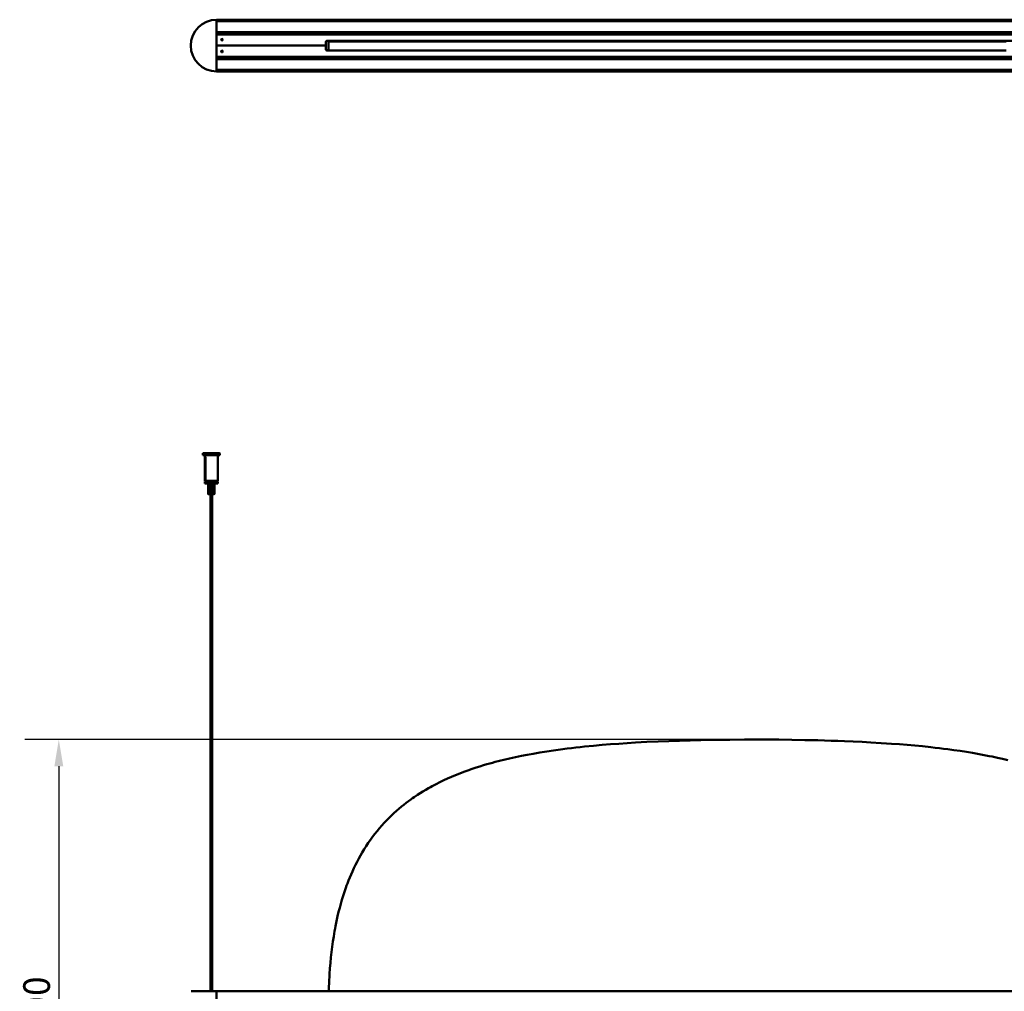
# Model space of a CAD drawing. Header units: millimetres. Extents: x 1402 to 3050, y 986 to 2575.
# Tile 2 of 6: x 1402 to 2326, y 1658 to 2569. Entities that reach past the tile are written whole.
import ezdxf

# ---------------------------------------------------------------- set-up
doc = ezdxf.new("R2010")
doc.units = ezdxf.units.MM
doc.header["$LTSCALE"] = 10
doc.layers.add('Quota (ISO)', color=7, linetype='Continuous', lineweight=25)
doc.layers.add('Visibile (ISO)', color=7, linetype='Continuous', lineweight=50)
doc.styles.add('Testo nota (ISO)', font='tahoma.ttf')
doc.dimstyles.new('PENTA', dxfattribs={"dimscale": 10, "dimtxt": 2.5, "dimasz": 2.5, "dimexe": 3.175, "dimexo": 0, "dimgap": 0.762, "dimtad": 1, "dimrnd": 1e-08, "dimtxsty": 'Testo nota (ISO)', "dimcen": 0.09, "dimdle": 10, "dimclrd": 256, "dimclre": 256, "dimclrt": 256, "dimazin": 2, "dimtfac": 0.8, "dimtmove": 0, "dimatfit": 3, "dimfxl": 1, "dimtolj": 1, "dimlwd": -1, "dimlwe": -1, "dimarcsym": 0})

# ---------------------------------------------------------------- blocks, each defined once
blk = doc.blocks.new('*D12')
at = {"layer": 'Defpoints', "color": 0, "transparency": 16777216}
for p in [(2092.24, 1894.36), (1439.13, 1394.4), (2082.16, 1394.4)]:
    blk.add_point(p, dxfattribs=at)
at = {"layer": 'Quota (ISO)', "transparency": 16777216}
for p, q in [((2092.24, 1894.36), (1407.38, 1894.36)), ((1439.13, 1869.36), (1439.13, 1419.4)), ((2082.16, 1394.4), (1407.38, 1394.4))]:
    blk.add_line(p, q, dxfattribs=at)
for points in [[(1434.97, 1869.36), (1443.3, 1869.36), (1439.13, 1894.36)], [(1434.97, 1419.4), (1443.3, 1419.4), (1439.13, 1394.4)]]:
    blk.add_solid(points, dxfattribs=at)
at = {"layer": 'Quota (ISO)', "transparency": 16777216, "insert": (1418.5, 1644.38), "char_height": 25, "attachment_point": 5, "rotation": 90, "style": 'Testo nota (ISO)'}
blk.add_mtext('\\A1;500', dxfattribs=at)
blk = doc.blocks.new('*D13')
at = {"layer": 'Defpoints', "color": 0, "transparency": 16777216}
for p in [(2470.51, 2162.91), (2866.17, 2162.91), (2082.16, 1394.4)]:
    blk.add_point(p, dxfattribs=at)
at = {"layer": 'Quota (ISO)', "transparency": 16777216}
for p, q in [((2470.51, 2162.91), (2897.92, 2162.91)), ((2866.17, 1419.4), (2866.17, 2137.91)), ((2082.16, 1394.4), (2897.92, 1394.4))]:
    blk.add_line(p, q, dxfattribs=at)
for points in [[(2862, 2137.91), (2870.33, 2137.91), (2866.17, 2162.91)], [(2862, 1419.4), (2870.33, 1419.4), (2866.17, 1394.4)]]:
    blk.add_solid(points, dxfattribs=at)
at = {"layer": 'Quota (ISO)', "transparency": 16777216, "insert": (2845.53, 1778.65), "char_height": 25, "width": 417.2148, "attachment_point": 5, "rotation": 90, "style": 'Testo nota (ISO)'}
blk.add_mtext('\\A1;H MAX 300', dxfattribs=at)

msp = doc.modelspace()

# ---------------------------------------------------------------- linework, layer by layer
at = {"layer": 'Visibile (ISO)'}
for p, q in [((1587.156, 2569.144), (1587.156, 2569.344)), ((1587.156, 2569.344), (2597.156, 2569.344)), ((1587.156, 2569.144), (1587.156, 2568.148)), ((1587.156, 2521.094), (1587.156, 2569.094)), ((2597.156, 2567.948), (1587.156, 2567.948)), ((1587.156, 2557.74), (2597.156, 2557.74)), ((1587.156, 2557.54), (1587.156, 2556.284)), ((2597.156, 2556.084), (1587.156, 2556.084)), ((1596.958, 2555.758), (1587.156, 2555.844)), ((1588.156, 2555.584), (2596.156, 2555.584)), ((1591.415, 2550.467), (1592.899, 2550.48)), ((1954.841, 2549.544), (1690.376, 2549.544)), ((1690.656, 2549.584), (2493.656, 2549.584)), ((1975.156, 2549.123), (1955.656, 2549.123)), ((1975.156, 2549.123), (1975.156, 2549.123)), ((1977.155, 2549.544), (1975.971, 2549.544)), ((1977.155, 2549.584), (1977.155, 2548.873)), ((2208.341, 2549.544), (2207.156, 2549.544)), ((2228.656, 2549.123), (2209.156, 2549.123)), ((2228.656, 2549.123), (2228.656, 2549.123)), ((2493.936, 2549.544), (2229.471, 2549.544)), ((1689.656, 2545.084), (1587.156, 2545.084)), ((1689.656, 2545.084), (1587.156, 2545.084)), ((1689.656, 2545.084), (1689.656, 2548.584)), ((1689.656, 2541.584), (1689.656, 2545.084)), ((1690.315, 2540.644), (1692.175, 2540.644)), ((1692.301, 2540.584), (1690.656, 2540.584)), ((1692.156, 2540.644), (1692.156, 2548.873)), ((1692.156, 2548.873), (1692.193, 2548.873)), ((1692.193, 2548.873), (1692.306, 2548.873)), ((1692.301, 2540.373), (1692.306, 2540.373)), ((1692.306, 2548.873), (1692.392, 2548.873)), ((1692.306, 2540.373), (1692.392, 2540.373)), ((1692.392, 2548.873), (1692.498, 2548.873)), ((1692.392, 2540.373), (1692.498, 2540.373)), ((1692.498, 2548.873), (1692.623, 2548.873)), ((1692.498, 2540.373), (1692.623, 2540.373)), ((1692.623, 2548.873), (1692.769, 2548.873)), ((1692.623, 2540.373), (1692.769, 2540.373)), ((1692.769, 2548.873), (1693.059, 2548.873)), ((1692.769, 2540.373), (1693.059, 2540.373)), ((1693.059, 2548.873), (1693.409, 2548.873)), ((1693.059, 2540.373), (1693.409, 2540.373)), ((1693.409, 2548.873), (1693.819, 2548.873)), ((1693.409, 2540.373), (1693.819, 2540.373)), ((1693.819, 2548.873), (1694.292, 2548.873)), ((1693.819, 2540.373), (1694.292, 2540.373)), ((1694.292, 2548.873), (1694.829, 2548.873)), ((1694.292, 2540.373), (1694.829, 2540.373)), ((1694.829, 2548.873), (1695.432, 2548.873)), ((1694.829, 2540.373), (1695.432, 2540.373)), ((1695.432, 2548.873), (1696.102, 2548.873)), ((1695.432, 2540.373), (1696.102, 2540.373)), ((1696.102, 2548.873), (1696.84, 2548.873)), ((1696.102, 2540.373), (1696.84, 2540.373)), ((1696.84, 2548.873), (1697.649, 2548.873)), ((1696.84, 2540.373), (1697.649, 2540.373)), ((1697.649, 2548.873), (1698.08, 2548.873)), ((1697.649, 2540.373), (1698.08, 2540.373)), ((1698.08, 2548.873), (1698.529, 2548.873)), ((1698.08, 2540.373), (1698.529, 2540.373)), ((1698.529, 2548.873), (1698.997, 2548.873)), ((1698.529, 2540.373), (1698.997, 2540.373)), ((1698.997, 2548.873), (1699.483, 2548.873)), ((1698.997, 2540.373), (1699.483, 2540.373)), ((1699.483, 2548.873), (1699.988, 2548.873)), ((1699.483, 2540.373), (1699.988, 2540.373)), ((1699.988, 2548.873), (1700.511, 2548.873)), ((1699.988, 2540.373), (1700.511, 2540.373)), ((1700.511, 2548.873), (1701.453, 2548.873)), ((1700.511, 2540.373), (1701.453, 2540.373)), ((1701.453, 2548.873), (1702.451, 2548.873)), ((1701.453, 2540.373), (1702.451, 2540.373)), ((1702.451, 2548.873), (1703.508, 2548.873)), ((1702.451, 2540.373), (1703.508, 2540.373)), ((1703.508, 2548.873), (1704.622, 2548.873)), ((1703.508, 2540.373), (1704.622, 2540.373)), ((1704.622, 2548.873), (1705.796, 2548.873)), ((1704.622, 2540.373), (1705.796, 2540.373)), ((1705.796, 2548.873), (1707.029, 2548.873)), ((1705.796, 2540.373), (1707.029, 2540.373)), ((1707.029, 2548.873), (1708.323, 2548.873)), ((1707.029, 2540.373), (1708.323, 2540.373)), ((1708.323, 2548.873), (1709.729, 2548.873)), ((1708.323, 2540.373), (1709.729, 2540.373)), ((1709.729, 2548.873), (1710.457, 2548.873)), ((1709.729, 2540.373), (1710.457, 2540.373)), ((1710.457, 2548.873), (1711.202, 2548.873)), ((1710.457, 2540.373), (1711.202, 2540.373)), ((1711.202, 2548.873), (1712.221, 2548.873)), ((1711.202, 2540.373), (1712.221, 2540.373)), ((1712.221, 2548.873), (1713.269, 2548.873)), ((1712.221, 2540.373), (1713.269, 2540.373)), ((1713.269, 2548.873), (1714.348, 2548.873)), ((1713.269, 2540.373), (1714.348, 2540.373)), ((1714.348, 2548.873), (1715.739, 2548.873)), ((1714.348, 2540.373), (1715.739, 2540.373)), ((1715.739, 2548.873), (1717.177, 2548.873)), ((1715.739, 2540.373), (1717.177, 2540.373)), ((1717.177, 2548.873), (1718.663, 2548.873)), ((1717.177, 2540.373), (1718.663, 2540.373)), ((1718.663, 2548.873), (1720.196, 2548.873)), ((1718.663, 2540.373), (1720.196, 2540.373)), ((1720.196, 2548.873), (1721.776, 2548.873)), ((1720.196, 2540.373), (1721.776, 2540.373)), ((1721.776, 2548.873), (1723.405, 2548.873)), ((1721.776, 2540.373), (1723.405, 2540.373)), ((1723.405, 2548.873), (1725.235, 2548.873)), ((1723.405, 2540.373), (1725.235, 2540.373)), ((1725.235, 2548.873), (1727.122, 2548.873)), ((1725.235, 2540.373), (1727.122, 2540.373)), ((1727.122, 2548.873), (1729.066, 2548.873)), ((1727.122, 2540.373), (1729.066, 2540.373)), ((1729.066, 2548.873), (1731.066, 2548.873)), ((1729.066, 2540.373), (1731.066, 2540.373)), ((1731.066, 2548.873), (1733.121, 2548.873)), ((1731.066, 2540.373), (1733.121, 2540.373)), ((1733.121, 2548.873), (1735.233, 2548.873)), ((1733.121, 2540.373), (1735.233, 2540.373)), ((1735.233, 2548.873), (1737.399, 2548.873)), ((1735.233, 2540.373), (1737.399, 2540.373)), ((1737.399, 2548.873), (1739.62, 2548.873)), ((1737.399, 2540.373), (1739.62, 2540.373)), ((1739.62, 2548.873), (1741.895, 2548.873)), ((1739.62, 2540.373), (1741.895, 2540.373)), ((1741.895, 2548.873), (1744.224, 2548.873)), ((1741.895, 2540.373), (1744.224, 2540.373)), ((1744.224, 2548.873), (1746.605, 2548.873)), ((1744.224, 2540.373), (1746.605, 2540.373)), ((1746.605, 2548.873), (1748.813, 2548.873)), ((1746.605, 2540.373), (1748.813, 2540.373)), ((1748.813, 2548.873), (1751.063, 2548.873)), ((1748.813, 2540.373), (1751.063, 2540.373)), ((1751.063, 2548.873), (1753.354, 2548.873)), ((1751.063, 2540.373), (1753.354, 2540.373)), ((1753.354, 2548.873), (1755.687, 2548.873)), ((1753.354, 2540.373), (1755.687, 2540.373)), ((1755.687, 2548.873), (1758.059, 2548.873)), ((1755.687, 2540.373), (1758.059, 2540.373)), ((1758.059, 2548.873), (1760.471, 2548.873)), ((1758.059, 2540.373), (1760.471, 2540.373)), ((1760.471, 2548.873), (1762.675, 2548.873)), ((1760.471, 2540.373), (1762.675, 2540.373)), ((1762.675, 2548.873), (1764.91, 2548.873)), ((1762.675, 2540.373), (1764.91, 2540.373)), ((1764.91, 2548.873), (1767.175, 2548.873)), ((1764.91, 2540.373), (1767.175, 2540.373)), ((1767.175, 2548.873), (1769.47, 2548.873)), ((1767.175, 2540.373), (1769.47, 2540.373)), ((1769.47, 2548.873), (1771.004, 2548.873)), ((1769.47, 2540.373), (1771.004, 2540.373)), ((1771.004, 2548.873), (1772.552, 2548.873)), ((1771.004, 2540.373), (1772.552, 2540.373)), ((1772.552, 2548.873), (1774.134, 2548.873)), ((1772.552, 2540.373), (1774.134, 2540.373)), ((1774.134, 2548.873), (1775.73, 2548.873)), ((1774.134, 2540.373), (1775.73, 2540.373)), ((1775.73, 2548.873), (1778.575, 2548.873)), ((1775.73, 2540.373), (1778.575, 2540.373)), ((1778.575, 2548.873), (1781.459, 2548.873)), ((1778.575, 2540.373), (1781.459, 2540.373)), ((1781.459, 2548.873), (1784.38, 2548.873)), ((1781.459, 2540.373), (1784.38, 2540.373)), ((1784.38, 2548.873), (1787.336, 2548.873)), ((1784.38, 2540.373), (1787.336, 2540.373)), ((1787.336, 2548.873), (1790.327, 2548.873)), ((1787.336, 2540.373), (1790.327, 2540.373)), ((1790.327, 2548.873), (1792.846, 2548.873)), ((1790.327, 2540.373), (1792.846, 2540.373)), ((1792.846, 2548.873), (1795.387, 2548.873)), ((1792.846, 2540.373), (1795.387, 2540.373)), ((1795.387, 2548.873), (1797.951, 2548.873)), ((1795.387, 2540.373), (1797.951, 2540.373)), ((1797.951, 2548.873), (1799.87, 2548.873)), ((1797.951, 2540.373), (1799.87, 2540.373)), ((1799.87, 2548.873), (1801.8, 2548.873)), ((1799.87, 2540.373), (1801.8, 2540.373)), ((1801.8, 2548.873), (1803.78, 2548.873)), ((1801.8, 2540.373), (1803.78, 2540.373)), ((1803.78, 2548.873), (1805.772, 2548.873)), ((1803.78, 2540.373), (1805.772, 2540.373)), ((1805.772, 2548.873), (1808.588, 2548.873)), ((1805.772, 2540.373), (1808.588, 2540.373)), ((1808.588, 2548.873), (1811.426, 2548.873)), ((1808.588, 2540.373), (1811.426, 2540.373)), ((1811.426, 2548.873), (1814.286, 2548.873)), ((1811.426, 2540.373), (1814.286, 2540.373)), ((1814.286, 2548.873), (1816.445, 2548.873)), ((1814.286, 2540.373), (1816.445, 2540.373)), ((1816.445, 2548.873), (1818.616, 2548.873)), ((1816.445, 2540.373), (1818.616, 2540.373)), ((1818.616, 2548.873), (1822.992, 2548.873)), ((1818.616, 2540.373), (1822.992, 2540.373)), ((1822.992, 2548.873), (1827.412, 2548.873)), ((1822.992, 2540.373), (1827.412, 2540.373)), ((1827.412, 2548.873), (1831.875, 2548.873)), ((1827.412, 2540.373), (1831.875, 2540.373)), ((1831.875, 2548.873), (1836.379, 2548.873)), ((1831.875, 2540.373), (1836.379, 2540.373)), ((1836.379, 2548.873), (1840.921, 2548.873)), ((1836.379, 2540.373), (1840.921, 2540.373)), ((1840.921, 2548.873), (1845.5, 2548.873)), ((1840.921, 2540.373), (1845.5, 2540.373)), ((1845.5, 2548.873), (1850.248, 2548.873)), ((1845.5, 2540.373), (1850.248, 2540.373)), ((1850.248, 2548.873), (1855.032, 2548.873)), ((1850.248, 2540.373), (1855.032, 2540.373)), ((1855.032, 2548.873), (1859.85, 2548.873)), ((1855.032, 2540.373), (1859.85, 2540.373)), ((1859.85, 2548.873), (1864.701, 2548.873)), ((1859.85, 2540.373), (1864.701, 2540.373)), ((1864.701, 2548.873), (1869.583, 2548.873)), ((1864.701, 2540.373), (1869.583, 2540.373)), ((1869.583, 2548.873), (1872.584, 2548.873)), ((1869.583, 2540.373), (1872.584, 2540.373)), ((1872.584, 2548.873), (1875.596, 2548.873)), ((1872.584, 2540.373), (1875.596, 2540.373)), ((1875.596, 2548.873), (1878.751, 2548.873)), ((1875.596, 2540.373), (1878.751, 2540.373)), ((1878.751, 2548.873), (1881.918, 2548.873)), ((1878.751, 2540.373), (1881.918, 2540.373)), ((1881.918, 2548.873), (1888.151, 2548.873)), ((1881.918, 2540.373), (1888.151, 2540.373)), ((1888.151, 2548.873), (1893.906, 2548.873)), ((1888.151, 2540.373), (1893.906, 2540.373)), ((1893.906, 2548.873), (1899.695, 2548.873)), ((1893.906, 2540.373), (1899.695, 2540.373)), ((1899.695, 2548.873), (1905.515, 2548.873)), ((1899.695, 2540.373), (1905.515, 2540.373)), ((1905.515, 2548.873), (1911.366, 2548.873)), ((1905.515, 2540.373), (1911.366, 2540.373)), ((1911.366, 2548.873), (1915.228, 2548.873)), ((1911.366, 2540.373), (1915.228, 2540.373)), ((1915.228, 2548.873), (1919.102, 2548.873)), ((1915.228, 2540.373), (1919.102, 2540.373)), ((1919.102, 2548.873), (1923.098, 2548.873)), ((1919.102, 2540.373), (1923.098, 2540.373)), ((1923.098, 2548.873), (1927.106, 2548.873)), ((1923.098, 2540.373), (1927.106, 2540.373)), ((1927.106, 2548.873), (1935.047, 2548.873)), ((1927.106, 2540.373), (1935.047, 2540.373)), ((1935.047, 2548.873), (1942.232, 2548.873)), ((1935.047, 2540.373), (1942.232, 2540.373)), ((1942.232, 2548.873), (1949.45, 2548.873)), ((1942.232, 2540.373), (1949.45, 2540.373)), ((1949.45, 2548.873), (1956.7, 2548.873)), ((1949.45, 2540.373), (1956.7, 2540.373)), ((1956.7, 2548.873), (1963.982, 2548.873)), ((1956.7, 2540.373), (1963.982, 2540.373)), ((1963.982, 2548.873), (1968.853, 2548.873)), ((1963.982, 2540.373), (1968.853, 2540.373)), ((1968.853, 2548.873), (1973.736, 2548.873)), ((1968.853, 2540.373), (1973.736, 2540.373)), ((1973.736, 2548.873), (1983.54, 2548.873)), ((1973.736, 2540.373), (1983.54, 2540.373)), ((1983.54, 2548.873), (1991.746, 2548.873)), ((1983.54, 2540.373), (1991.746, 2540.373)), ((1991.746, 2548.873), (1999.984, 2548.873)), ((1991.746, 2540.373), (1999.984, 2540.373)), ((1999.984, 2548.873), (2008.251, 2548.873)), ((1999.984, 2540.373), (2008.251, 2540.373)), ((2008.251, 2548.873), (2014.425, 2548.873)), ((2008.251, 2540.373), (2014.425, 2540.373)), ((2014.425, 2548.873), (2020.615, 2548.873)), ((2014.425, 2540.373), (2020.615, 2540.373)), ((2020.615, 2548.873), (2026.911, 2548.873)), ((2020.615, 2540.373), (2026.911, 2540.373)), ((2026.911, 2548.873), (2033.222, 2548.873)), ((2026.911, 2540.373), (2033.222, 2540.373)), ((2033.222, 2548.873), (2045.379, 2548.873)), ((2033.222, 2540.373), (2045.379, 2540.373)), ((2045.379, 2548.873), (2057.589, 2548.873)), ((2045.379, 2540.373), (2057.589, 2540.373)), ((2057.589, 2548.873), (2069.848, 2548.873)), ((2057.589, 2540.373), (2069.848, 2540.373)), ((2069.848, 2548.873), (2082.156, 2548.873)), ((2069.848, 2540.373), (2082.156, 2540.373)), ((2082.156, 2548.873), (2102.156, 2548.873)), ((2082.156, 2540.373), (2102.156, 2540.373)), ((2102.156, 2548.873), (2115.797, 2548.873)), ((2102.156, 2540.373), (2115.797, 2540.373)), ((2115.797, 2548.873), (2122.762, 2548.873)), ((2115.797, 2540.373), (2122.762, 2540.373)), ((2122.762, 2548.873), (2129.712, 2548.873)), ((2122.762, 2540.373), (2129.712, 2540.373)), ((2129.712, 2548.873), (2136.312, 2548.873)), ((2129.712, 2540.373), (2136.312, 2540.373)), ((2136.312, 2548.873), (2142.897, 2548.873)), ((2136.312, 2540.373), (2142.897, 2540.373)), ((2142.897, 2548.873), (2152.994, 2548.873)), ((2142.897, 2540.373), (2152.994, 2540.373)), ((2152.994, 2548.873), (2163.052, 2548.873)), ((2152.994, 2540.373), (2163.052, 2540.373)), ((2163.052, 2548.873), (2173.07, 2548.873)), ((2163.052, 2540.373), (2173.07, 2540.373)), ((2173.07, 2548.873), (2183.046, 2548.873)), ((2173.07, 2540.373), (2183.046, 2540.373)), ((2183.046, 2548.873), (2193.639, 2548.873)), ((2183.046, 2540.373), (2193.639, 2540.373)), ((2193.639, 2548.873), (2198.916, 2548.873)), ((2193.639, 2540.373), (2198.916, 2540.373)), ((2198.916, 2548.873), (2204.18, 2548.873)), ((2198.916, 2540.373), (2204.18, 2540.373)), ((2204.18, 2548.873), (2212.05, 2548.873)), ((2204.18, 2540.373), (2212.05, 2540.373)), ((2212.05, 2548.873), (2219.887, 2548.873)), ((2212.05, 2540.373), (2219.887, 2540.373)), ((2219.887, 2548.873), (2227.69, 2548.873)), ((2219.887, 2540.373), (2227.69, 2540.373)), ((2227.69, 2548.873), (2235.458, 2548.873)), ((2227.69, 2540.373), (2235.458, 2540.373)), ((2235.458, 2548.873), (2243.719, 2548.873)), ((2235.458, 2540.373), (2243.719, 2540.373)), ((2243.719, 2548.873), (2251.935, 2548.873)), ((2243.719, 2540.373), (2251.935, 2540.373)), ((2251.935, 2548.873), (2256.05, 2548.873)), ((2251.935, 2540.373), (2256.05, 2540.373)), ((2256.05, 2548.873), (2260.152, 2548.873)), ((2256.05, 2540.373), (2260.152, 2540.373)), ((2260.152, 2548.873), (2264.195, 2548.873)), ((2260.152, 2540.373), (2264.195, 2540.373)), ((2264.195, 2548.873), (2268.226, 2548.873)), ((2264.195, 2540.373), (2268.226, 2540.373)), ((2268.226, 2548.873), (2274.685, 2548.873)), ((2268.226, 2540.373), (2274.685, 2540.373)), ((2274.685, 2548.873), (2281.109, 2548.873)), ((2274.685, 2540.373), (2281.109, 2540.373)), ((2281.109, 2548.873), (2287.495, 2548.873)), ((2281.109, 2540.373), (2287.495, 2540.373)), ((2287.495, 2548.873), (2293.843, 2548.873)), ((2287.495, 2540.373), (2293.843, 2540.373)), ((2293.843, 2548.873), (2300.15, 2548.873)), ((2293.843, 2540.373), (2300.15, 2540.373)), ((2300.15, 2548.873), (2305.745, 2548.873)), ((2300.15, 2540.373), (2305.745, 2540.373)), ((2305.745, 2548.873), (2311.303, 2548.873)), ((2305.745, 2540.373), (2311.303, 2540.373)), ((2311.303, 2548.873), (2316.824, 2548.873)), ((2311.303, 2540.373), (2316.824, 2540.373)), ((2316.824, 2548.873), (2322.305, 2548.873)), ((2316.824, 2540.373), (2322.305, 2540.373)), ((2322.305, 2548.873), (2327.744, 2548.873)), ((2322.305, 2540.373), (2327.744, 2540.373)), ((1587.156, 2534.344), (1596.958, 2534.429)), ((1587.156, 2534.104), (2597.156, 2534.104)), ((1587.156, 2533.904), (1587.156, 2532.648)), ((2597.156, 2532.448), (1587.156, 2532.448)), ((1588.156, 2534.584), (2596.156, 2534.584)), ((1591.418, 2539.721), (1592.895, 2539.708)), ((2008.906, 2534.584), (2008.906, 2534.104)), ((2011.406, 2534.584), (2011.406, 2534.104)), ((2172.906, 2534.584), (2172.906, 2534.104)), ((2175.406, 2534.584), (2175.406, 2534.104)), ((1587.156, 2522.24), (2597.156, 2522.24)), ((1587.156, 2522.04), (1587.156, 2521.044)), ((1587.156, 2521.044), (1587.156, 2520.844)), ((2597.156, 2520.844), (1587.156, 2520.844)), ((1574.356, 2162.908), (1574.156, 2162.708)), ((1590.156, 2162.708), (1574.156, 2162.708)), ((1574.156, 2161.108), (1574.156, 2162.708)), ((1574.356, 2162.908), (1589.956, 2162.908)), ((1589.956, 2162.908), (1590.156, 2162.708)), ((1590.156, 2161.108), (1590.156, 2162.708)), ((1574.156, 2161.108), (1590.156, 2161.108)), ((1574.356, 2160.908), (1574.156, 2161.108)), ((1589.956, 2160.908), (1574.356, 2160.908)), ((1576.156, 2160.908), (1576.156, 2137.108)), ((1576.606, 2159.408), (1576.165, 2159.408)), ((1576.165, 2137.108), (1576.165, 2159.408)), ((1576.606, 2159.408), (1576.606, 2137.108)), ((1588.156, 2160.908), (1588.156, 2137.108)), ((1589.956, 2160.908), (1590.156, 2161.108)), ((1576.156, 2137.108), (1576.165, 2137.108)), ((1576.356, 2136.908), (1576.156, 2137.108)), ((1588.156, 2136.35), (1576.156, 2136.35)), ((1576.156, 2134.55), (1576.156, 2136.35)), ((1576.156, 2134.55), (1588.156, 2134.55)), ((1576.356, 2134.35), (1576.156, 2134.55)), ((1576.363, 2136.908), (1576.356, 2136.908)), ((1587.956, 2134.35), (1576.356, 2134.35)), ((1576.804, 2136.908), (1576.363, 2136.908)), ((1576.606, 2137.108), (1588.156, 2137.108)), ((1587.956, 2136.908), (1576.804, 2136.908)), ((1577.156, 2136.35), (1577.156, 2136.908)), ((1579.191, 2124.736), (1579.191, 2134.35)), ((1579.357, 2124.68), (1579.357, 2134.35)), ((1579.449, 2134.35), (1579.449, 2124.748)), ((1580.217, 2124.423), (1580.217, 2134.35)), ((1580.727, 2134.35), (1580.727, 2124.748)), ((1581.671, 2124.423), (1581.671, 2134.35)), ((1582.55, 2134.35), (1582.55, 2124.748)), ((1583.31, 2124.423), (1583.31, 2134.35)), ((1584.223, 2134.35), (1584.223, 2124.748)), ((1584.525, 2124.53), (1584.525, 2134.35)), ((1585.106, 2134.35), (1585.106, 2124.748)), ((1585.12, 2124.736), (1585.12, 2134.35)), ((1587.156, 2136.35), (1587.156, 2136.908)), ((1587.956, 2136.908), (1588.156, 2137.108)), ((1587.956, 2134.35), (1588.156, 2134.55)), ((1588.156, 2134.55), (1588.156, 2136.35)), ((1579.554, 2124.35), (1579.264, 2124.64)), ((1579.554, 2124.35), (1584.758, 2124.35)), ((1581.406, 2124.35), (1581.406, 1658.5)), ((1582.906, 2124.35), (1582.906, 1658.514)), ((1584.758, 2124.35), (1585.047, 2124.64)), ((2021.26, 1893.332), (2011.242, 1892.988)), ((2031.318, 1893.621), (2021.26, 1893.332)), ((2041.414, 1893.86), (2031.318, 1893.621)), ((2047.999, 1893.99), (2041.414, 1893.86)), ((2054.599, 1894.1), (2047.999, 1893.99)), ((2061.549, 1894.195), (2054.599, 1894.1)), ((2068.515, 1894.27), (2061.549, 1894.195)), ((2082.156, 1894.359), (2068.515, 1894.27)), ((2102.321, 1894.358), (2082.156, 1894.359)), ((2114.587, 1894.281), (2102.321, 1894.358)), ((2126.805, 1894.142), (2114.587, 1894.281)), ((2138.973, 1893.94), (2126.805, 1894.142)), ((2151.089, 1893.67), (2138.973, 1893.94)), ((2157.401, 1893.501), (2151.089, 1893.67)), ((2163.696, 1893.311), (2157.401, 1893.501)), ((1903.203, 1884.19), (1896.816, 1883.24)), ((1909.627, 1885.079), (1903.203, 1884.19)), ((1916.086, 1885.911), (1909.627, 1885.079)), ((1920.116, 1886.4), (1916.086, 1885.911)), ((1924.159, 1886.869), (1920.116, 1886.4)), ((1928.262, 1887.324), (1924.159, 1886.869)), ((1932.376, 1887.759), (1928.262, 1887.324)), ((1940.593, 1888.568), (1932.376, 1887.759)), ((1948.853, 1889.307), (1940.593, 1888.568)), ((1956.621, 1889.94), (1948.853, 1889.307)), ((1964.425, 1890.518), (1956.621, 1889.94)), ((1972.262, 1891.045), (1964.425, 1890.518)), ((1980.132, 1891.525), (1972.262, 1891.045)), ((1985.395, 1891.819), (1980.132, 1891.525)), ((1990.673, 1892.094), (1985.395, 1891.819)), ((2001.266, 1892.588), (1990.673, 1892.094)), ((2011.242, 1892.988), (2001.266, 1892.588)), ((2169.886, 1893.104), (2163.696, 1893.311)), ((2176.061, 1892.875), (2169.886, 1893.104)), ((2184.328, 1892.532), (2176.061, 1892.875)), ((2192.565, 1892.147), (2184.328, 1892.532)), ((2200.771, 1891.717), (2192.565, 1892.147)), ((2210.575, 1891.139), (2200.771, 1891.717)), ((2215.459, 1890.822), (2210.575, 1891.139)), ((2220.33, 1890.487), (2215.459, 1890.822)), ((2227.611, 1889.946), (2220.33, 1890.487)), ((2234.862, 1889.358), (2227.611, 1889.946)), ((2242.08, 1888.721), (2234.862, 1889.358)), ((2249.264, 1888.03), (2242.08, 1888.721)), ((2257.205, 1887.198), (2249.264, 1888.03)), ((2261.214, 1886.748), (2257.205, 1887.198)), ((2265.21, 1886.279), (2261.214, 1886.748)), ((2269.084, 1885.804), (2265.21, 1886.279)), ((2272.946, 1885.309), (2269.084, 1885.804)), ((2278.796, 1884.517), (2272.946, 1885.309)), ((2284.617, 1883.676), (2278.796, 1884.517)), ((1856.568, 1875.419), (1853.823, 1874.746)), ((1862.007, 1876.692), (1856.568, 1875.419)), ((1867.488, 1877.899), (1862.007, 1876.692)), ((1873.008, 1879.041), (1867.488, 1877.899)), ((1878.567, 1880.123), (1873.008, 1879.041)), ((1884.161, 1881.147), (1878.567, 1880.123)), ((1890.468, 1882.227), (1884.161, 1881.147)), ((1896.816, 1883.24), (1890.468, 1882.227)), ((2290.405, 1882.784), (2284.617, 1883.676)), ((2296.161, 1881.839), (2290.405, 1882.784)), ((2302.393, 1880.744), (2296.161, 1881.839)), ((2305.56, 1880.158), (2302.393, 1880.744)), ((2308.716, 1879.554), (2305.56, 1880.158)), ((2311.728, 1878.956), (2308.716, 1879.554)), ((2314.729, 1878.341), (2311.728, 1878.956)), ((2319.611, 1877.294), (2314.729, 1878.341)), ((2324.462, 1876.196), (2319.611, 1877.294)), ((2329.28, 1875.045), (2324.462, 1876.196)), ((1826.804, 1866.866), (1822.89, 1865.505)), ((1830.75, 1868.176), (1826.804, 1866.866)), ((1834.063, 1869.23), (1830.75, 1868.176)), ((1837.397, 1870.251), (1834.063, 1869.23)), ((1840.752, 1871.239), (1837.397, 1870.251)), ((1843.282, 1871.959), (1840.752, 1871.239)), ((1845.823, 1872.662), (1843.282, 1871.959)), ((1848.451, 1873.368), (1845.823, 1872.662)), ((1851.09, 1874.055), (1848.451, 1873.368)), ((1853.823, 1874.746), (1851.09, 1874.055)), ((1803.866, 1857.891), (1800.18, 1856.197)), ((1807.594, 1859.526), (1803.866, 1857.891)), ((1811.362, 1861.104), (1807.594, 1859.526)), ((1815.168, 1862.625), (1811.362, 1861.104)), ((1819.011, 1864.092), (1815.168, 1862.625)), ((1822.89, 1865.505), (1819.011, 1864.092)), ((1783.282, 1847.307), (1780.714, 1845.77)), ((1785.879, 1848.806), (1783.282, 1847.307)), ((1787.626, 1849.785), (1785.879, 1848.806)), ((1789.385, 1850.748), (1787.626, 1849.785)), ((1792.937, 1852.626), (1789.385, 1850.748)), ((1796.536, 1854.442), (1792.937, 1852.626)), ((1800.18, 1856.197), (1796.536, 1854.442)), ((1769.444, 1838.331), (1767.164, 1836.671)), ((1770.98, 1839.418), (1769.444, 1838.331)), ((1772.529, 1840.489), (1770.98, 1839.418)), ((1775.664, 1842.585), (1772.529, 1840.489)), ((1778.174, 1844.196), (1775.664, 1842.585)), ((1780.714, 1845.77), (1778.174, 1844.196)), ((1758.105, 1829.474), (1755.747, 1827.424)), ((1760.502, 1831.479), (1758.105, 1829.474)), ((1762.692, 1833.246), (1760.502, 1831.479)), ((1764.913, 1834.976), (1762.692, 1833.246)), ((1767.164, 1836.671), (1764.913, 1834.976)), ((1748.914, 1821.007), (1746.719, 1818.778)), ((1751.151, 1823.191), (1748.914, 1821.007)), ((1753.429, 1825.33), (1751.151, 1823.191)), ((1755.747, 1827.424), (1753.429, 1825.33)), ((1739.832, 1811.171), (1737.64, 1808.529)), ((1742.076, 1813.76), (1739.832, 1811.171)), ((1744.372, 1816.296), (1742.076, 1813.76)), ((1746.719, 1818.778), (1744.372, 1816.296)), ((1733.413, 1803.089), (1731.38, 1800.291)), ((1735.5, 1805.835), (1733.413, 1803.089)), ((1737.64, 1808.529), (1735.5, 1805.835)), ((1727.476, 1794.543), (1725.606, 1791.594)), ((1729.401, 1797.442), (1727.476, 1794.543)), ((1731.38, 1800.291), (1729.401, 1797.442)), ((1720.517, 1782.815), (1718.954, 1779.862)), ((1722.13, 1785.727), (1720.517, 1782.815)), ((1723.791, 1788.597), (1722.13, 1785.727)), ((1725.606, 1791.594), (1723.791, 1788.597)), ((1715.974, 1773.835), (1714.557, 1770.763)), ((1717.44, 1776.868), (1715.974, 1773.835)), ((1718.954, 1779.862), (1717.44, 1776.868)), ((1712.129, 1765.14), (1710.973, 1762.283)), ((1713.323, 1767.967), (1712.129, 1765.14)), ((1714.557, 1770.763), (1713.323, 1767.967)), ((1708.426, 1755.508), (1707.064, 1751.569)), ((1709.132, 1757.459), (1708.426, 1755.508)), ((1709.856, 1759.398), (1709.132, 1757.459)), ((1710.973, 1762.283), (1709.856, 1759.398)), ((1705.862, 1747.881), (1704.717, 1744.153)), ((1707.064, 1751.569), (1705.862, 1747.881)), ((1702.595, 1736.586), (1701.616, 1732.75)), ((1703.628, 1740.388), (1702.595, 1736.586)), ((1704.717, 1744.153), (1703.628, 1740.388)), ((1700.691, 1728.879), (1699.989, 1725.759)), ((1701.616, 1732.75), (1700.691, 1728.879)), ((1698.685, 1719.459), (1698.23, 1717.076)), ((1699.321, 1722.619), (1698.685, 1719.459)), ((1699.989, 1725.759), (1699.321, 1722.619)), ((1696.973, 1709.866), (1696.216, 1704.955)), ((1697.793, 1714.683), (1696.973, 1709.866)), ((1698.23, 1717.076), (1697.793, 1714.683)), ((1695.528, 1700.005), (1694.91, 1695.019)), ((1696.216, 1704.955), (1695.528, 1700.005)), ((1694.91, 1695.019), (1694.358, 1689.997)), ((1693.872, 1684.943), (1693.45, 1679.857)), ((1694.358, 1689.997), (1693.872, 1684.943)), ((1692.91, 1671.761), (1692.75, 1668.771)), ((1693.091, 1674.741), (1692.91, 1671.761)), ((1693.45, 1679.857), (1693.091, 1674.741)), ((1692.485, 1662.696), (1692.359, 1658.551)), ((1692.607, 1665.738), (1692.485, 1662.696)), ((1692.75, 1668.771), (1692.607, 1665.738)), ((1563.154, 1658.341), (1587.156, 1658.551)), ((1587.156, 1658.551), (1587.156, 1658.351)), ((1587.156, 1658.551), (2597.156, 1658.551)), ((1587.156, 1631.551), (1587.156, 1658.351))]:
    msp.add_line(p, q, dxfattribs=at)
for centre in [(1592.156, 2550.584), (1592.156, 2539.584)]:
    msp.add_circle(centre, 0.75, dxfattribs=at)
for centre, radius, start, end in [((1587.156, 2545.094), 24.25, 90, 270), ((1588.156, 2554.584), 1, 90, 180), ((1596.956, 2555.558), 0.2, 7.334082, 89.5), ((1690.656, 2548.584), 1, 90, 180), ((1955.656, 2550.123), 1, 212.646821, 270), ((1975.156, 2550.123), 1, 270, 327.353179), ((1975.156, 2550.123), 1, 270, 327.353179), ((2209.156, 2550.123), 1, 212.646821, 270), ((2228.656, 2550.123), 1, 270, 327.353179), ((2228.656, 2550.123), 1, 270, 327.353179), ((1690.656, 2541.584), 1, 180, 270), ((1588.156, 2535.584), 1, 180, 270), ((1596.956, 2534.629), 0.2, 270.5, 346.840973), ((1955.656, 2534.873), 1, 196.825572, 230.305336), ((2228.656, 2534.873), 1, 309.694664, 343.174428), ((2228.656, 2534.873), 1, 309.694664, 343.174428)]:
    msp.add_arc(centre, radius, start, end, dxfattribs=at)
msp.add_ellipse((2207.156, 2550.873), major_axis=(0, -2), ratio=0.0000316, start_param=6.2825867, end_param=7.1528884, dxfattribs=at)
for points, weights in [([(1576.363, 2136.908), (1576.266, 2137.007), (1576.165, 2137.108)], [1, 1.00654829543, 1.01283981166]), ([(1576.606, 2137.108), (1576.707, 2137.007), (1576.804, 2136.908)], [1.01283981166, 1.00654829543, 1])]:
    msp.add_rational_spline(points, weights, degree=2, dxfattribs=at)
for points, knots in [([(1579.504, 2124.423), (1579.455, 2124.466), (1579.406, 2124.508), (1579.312, 2124.593), (1579.269, 2124.633), (1579.217, 2124.689), (1579.199, 2124.711), (1579.192, 2124.73), (1579.191, 2124.733), (1579.191, 2124.736)], [0.387996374, 0.387996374, 0.387996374, 0.387996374, 0.411509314, 0.411509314, 0.440312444, 0.440312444, 0.464716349, 0.464716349, 0.471016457, 0.471016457, 0.471016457, 0.471016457]), ([(1579.449, 2124.748), (1579.418, 2124.747), (1579.392, 2124.74), (1579.359, 2124.711), (1579.354, 2124.689), (1579.363, 2124.633), (1579.381, 2124.593), (1579.436, 2124.508), (1579.469, 2124.466), (1579.504, 2124.423)], [0.490998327, 0.490998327, 0.490998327, 0.490998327, 0.513524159, 0.513524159, 0.537928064, 0.537928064, 0.566731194, 0.566731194, 0.590244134, 0.590244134, 0.590244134, 0.590244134]), ([(1580.217, 2124.423), (1580.15, 2124.466), (1580.077, 2124.508), (1579.919, 2124.593), (1579.834, 2124.633), (1579.697, 2124.689), (1579.634, 2124.711), (1579.527, 2124.74), (1579.483, 2124.747), (1579.449, 2124.748)], [0.387996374, 0.387996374, 0.387996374, 0.387996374, 0.411509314, 0.411509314, 0.440312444, 0.440312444, 0.464716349, 0.464716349, 0.487242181, 0.487242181, 0.487242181, 0.487242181]), ([(1580.727, 2124.748), (1580.661, 2124.747), (1580.595, 2124.74), (1580.472, 2124.711), (1580.418, 2124.689), (1580.326, 2124.633), (1580.285, 2124.593), (1580.236, 2124.508), (1580.223, 2124.466), (1580.217, 2124.423)], [0.490998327, 0.490998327, 0.490998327, 0.490998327, 0.513524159, 0.513524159, 0.537928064, 0.537928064, 0.566731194, 0.566731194, 0.590244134, 0.590244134, 0.590244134, 0.590244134]), ([(1581.671, 2124.423), (1581.611, 2124.466), (1581.543, 2124.508), (1581.381, 2124.593), (1581.285, 2124.633), (1581.117, 2124.689), (1581.032, 2124.711), (1580.87, 2124.74), (1580.794, 2124.747), (1580.727, 2124.748)], [0.387996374, 0.387996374, 0.387996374, 0.387996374, 0.411509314, 0.411509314, 0.440312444, 0.440312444, 0.464716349, 0.464716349, 0.487242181, 0.487242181, 0.487242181, 0.487242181]), ([(1582.55, 2124.748), (1582.475, 2124.747), (1582.394, 2124.74), (1582.228, 2124.711), (1582.145, 2124.689), (1581.988, 2124.633), (1581.903, 2124.593), (1581.769, 2124.508), (1581.715, 2124.466), (1581.671, 2124.423)], [0.490998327, 0.490998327, 0.490998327, 0.490998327, 0.513524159, 0.513524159, 0.537928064, 0.537928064, 0.566731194, 0.566731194, 0.590244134, 0.590244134, 0.590244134, 0.590244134]), ([(1583.31, 2124.423), (1583.281, 2124.466), (1583.242, 2124.508), (1583.139, 2124.593), (1583.069, 2124.633), (1582.934, 2124.689), (1582.859, 2124.711), (1582.704, 2124.74), (1582.626, 2124.747), (1582.55, 2124.748)], [0.387996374, 0.387996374, 0.387996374, 0.387996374, 0.411509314, 0.411509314, 0.440312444, 0.440312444, 0.464716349, 0.464716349, 0.487242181, 0.487242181, 0.487242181, 0.487242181]), ([(1584.223, 2124.748), (1584.167, 2124.747), (1584.102, 2124.74), (1583.957, 2124.711), (1583.876, 2124.689), (1583.714, 2124.633), (1583.618, 2124.593), (1583.45, 2124.508), (1583.376, 2124.466), (1583.31, 2124.423)], [0.490998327, 0.490998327, 0.490998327, 0.490998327, 0.513524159, 0.513524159, 0.537928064, 0.537928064, 0.566731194, 0.566731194, 0.590244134, 0.590244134, 0.590244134, 0.590244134]), ([(1584.508, 2124.423), (1584.52, 2124.466), (1584.527, 2124.508), (1584.521, 2124.593), (1584.505, 2124.633), (1584.453, 2124.689), (1584.417, 2124.711), (1584.329, 2124.74), (1584.277, 2124.747), (1584.223, 2124.748)], [0.387996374, 0.387996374, 0.387996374, 0.387996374, 0.411509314, 0.411509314, 0.440312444, 0.440312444, 0.464716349, 0.464716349, 0.487242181, 0.487242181, 0.487242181, 0.487242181]), ([(1585.106, 2124.748), (1585.091, 2124.747), (1585.067, 2124.74), (1584.997, 2124.711), (1584.951, 2124.689), (1584.845, 2124.633), (1584.774, 2124.593), (1584.636, 2124.508), (1584.571, 2124.466), (1584.508, 2124.423)], [0.490998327, 0.490998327, 0.490998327, 0.490998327, 0.513524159, 0.513524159, 0.537928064, 0.537928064, 0.566731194, 0.566731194, 0.590244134, 0.590244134, 0.590244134, 0.590244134]), ([(1585.047, 2124.639), (1585.056, 2124.648), (1585.064, 2124.656), (1585.095, 2124.689), (1585.112, 2124.711), (1585.123, 2124.74), (1585.119, 2124.747), (1585.106, 2124.748)], [0.433233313, 0.433233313, 0.433233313, 0.433233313, 0.440312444, 0.440312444, 0.464716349, 0.464716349, 0.487242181, 0.487242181, 0.487242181, 0.487242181])]:
    msp.add_open_spline(points, degree=3, knots=knots, dxfattribs=at)

# ---------------------------------------------------------------- dimensions: what is measured, and where the dimension line sits
at = {"layer": 'Quota (ISO)'}
dim = msp.add_linear_dim(base=(2866.167, 2162.908), p1=(2082.156, 1394.397), p2=(2470.506, 2162.908), angle=90, text='H MAX 300', dimstyle='PENTA', override={"dimatfit": 1}, dxfattribs=at)
dim.commit()
dim.dimension.update_dxf_attribs({"geometry": '*D13', "text_midpoint": (2845.527, 1778.653)})
dim = msp.add_linear_dim(base=(1439.134, 1394.397), p1=(2092.238, 1894.359), p2=(2082.156, 1394.397), angle=90, dimstyle='PENTA', override={"dimgap": 0.762, "dimdec": 0, "dimtol": 0, "dimlim": 0, "dimtp": 0, "dimtm": 0, "dimtdec": 0, "dimtofl": 0, "dimatfit": 1}, dxfattribs=at)
dim.commit()
dim.dimension.update_dxf_attribs({"geometry": '*D12', "text_midpoint": (1439.134, 1644.378), "dimtype": 160})

doc.saveas('drawing.dxf')
